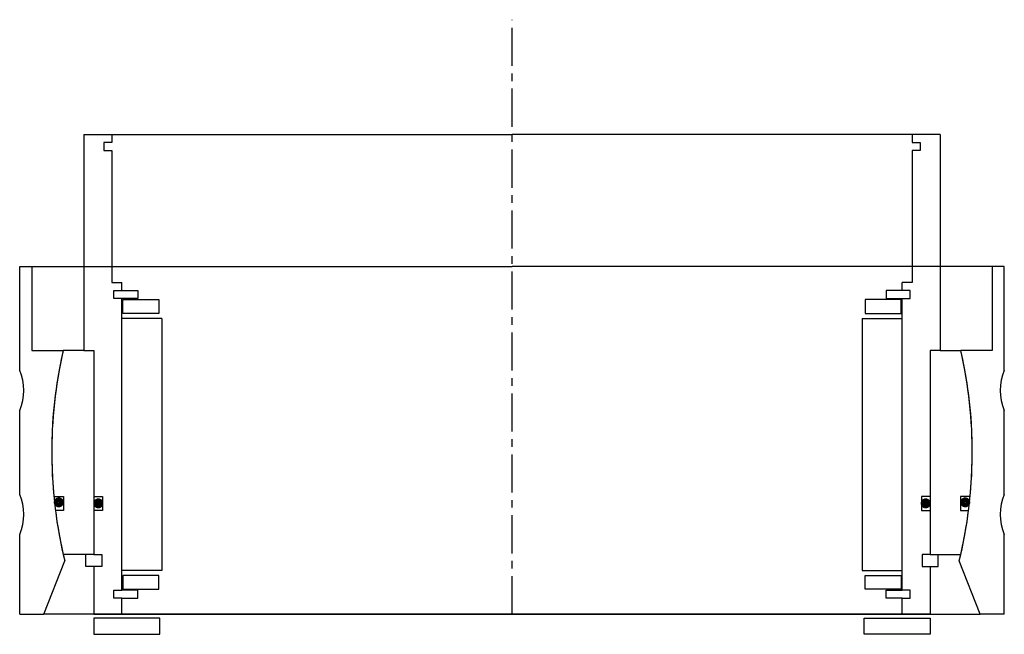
# Model space of a CAD drawing. Header units: millimetres. Extents: x -123 to 123, y -5 to 149.
import ezdxf

# ---------------------------------------------------------------- set-up
doc = ezdxf.new("R2010")
doc.units = ezdxf.units.MM
doc.header["$LTSCALE"] = 0.3
doc.header["$MEASUREMENT"] = 0
doc.linetypes.add('CENTER', pattern=[50.8, 31.75, -6.35, 6.35, -6.35])
doc.layers.get('0').update_dxf_attribs({"linetype": 'CONTINUOUS'})
doc.layers.add('Center', color=1, linetype='CENTER')

# ---------------------------------------------------------------- blocks, each defined once
blk = doc.blocks.new('innerhouse-4S175')
for p, q in [((-107, 79.5), (-107, 25.5)), ((-107, 79.5), (-100, 79.5)), ((-100, 79.5), (0, 79.5)), ((-100, 79.5), (-100, 77.5)), ((100, 79.5), (0, 79.5)), ((107, 79.5), (100, 79.5)), ((100, 79.5), (100, 77.5)), ((107, 79.5), (107, 25.5)), ((-100, 77.5), (-102, 77.5)), ((-102, 77.5), (-102, 75.5)), ((100, 77.5), (102, 77.5)), ((102, 77.5), (102, 75.5)), ((-102, 75.5), (-100, 75.5)), ((-100, 75.5), (-100, 42.5)), ((100, 75.5), (100, 42.5)), ((102, 75.5), (100, 75.5)), ((-100, 42.5), (-97.5, 42.5)), ((-97.5, 40.5), (-97.5, 42.5)), ((100, 42.5), (97.5, 42.5)), ((97.5, 40.5), (97.5, 42.5)), ((-99.5, 38.5), (-99.5, 40.5)), ((-99.5, 40.5), (-97.5, 40.5)), ((-97.5, 40.5), (-93.5, 40.5)), ((-93.5, 40.5), (-93.5, 38.5)), ((93.5, 40.5), (93.5, 38.5)), ((97.5, 40.5), (93.5, 40.5)), ((99.5, 40.5), (97.5, 40.5)), ((99.5, 38.5), (99.5, 40.5)), ((-97.5, 38.5), (-99.5, 38.5)), ((-97.5, -34.5), (-97.5, 38.5)), ((-93.5, 38.5), (-97.5, 38.5)), ((-97.25, 38.25), (-88.25, 38.25)), ((-97.25, 34.75), (-97.25, 38.25)), ((-88.25, 38.25), (-88.25, 34.75)), ((97.25, 38.25), (88.25, 38.25)), ((88.25, 38.25), (88.25, 34.75)), ((93.5, 38.5), (97.5, 38.5)), ((97.25, 34.75), (97.25, 38.25)), ((97.5, -34.5), (97.5, 38.5)), ((97.5, 38.5), (99.5, 38.5)), ((-88.25, 34.75), (-97.25, 34.75)), ((88.25, 34.75), (97.25, 34.75)), ((-87.5, 33.5), (-97.5, 33.5)), ((-87.5, 33.5), (-87.5, -29.5)), ((87.5, 33.5), (87.5, -29.5)), ((87.5, 33.5), (97.5, 33.5)), ((-107, 25.5), (-112.14, 25.5)), ((-107, 25.5), (-104.5, 25.5)), ((-104.5, 25.5), (-104.5, -11)), ((-104.5, 25.5), (-104.5, -25.5)), ((104.5, 25.5), (104.5, -25.5)), ((104.5, 25.5), (104.5, -11)), ((107, 25.5), (104.5, 25.5)), ((107, 25.5), (112.14, 25.5)), ((-114.47, -11), (-112.05, -11)), ((-112.05, -11), (-112.05, -14.5)), ((-104.5, -11), (-102.3, -11)), ((-102.3, -11), (-102.3, -14.5)), ((104.5, -11), (102.3, -11)), ((102.3, -11), (102.3, -14.5)), ((114.47, -11), (112.05, -11)), ((112.05, -11), (112.05, -14.5)), ((-112.05, -14.5), (-114.08, -14.5)), ((-104.5, -14.5), (-104.5, -25.5)), ((-102.3, -14.5), (-104.5, -14.5)), ((102.3, -14.5), (104.5, -14.5)), ((104.5, -14.5), (104.5, -25.5)), ((112.05, -14.5), (114.08, -14.5)), ((-104.5, -25.5), (-112.14, -25.5)), ((-106.5, -28.5), (-106.5, -25.5)), ((-104.5, -25.5), (-102.5, -25.5)), ((-102.5, -25.5), (-102.5, -28.5)), ((102.5, -25.5), (102.5, -28.5)), ((104.5, -25.5), (102.5, -25.5)), ((104.5, -25.5), (112.14, -25.5)), ((106.5, -28.5), (106.5, -25.5)), ((-104.5, -28.5), (-106.5, -28.5)), ((-104.5, -28.5), (-104.5, -40.5)), ((-102.5, -28.5), (-104.5, -28.5)), ((-87.5, -29.5), (-97.5, -29.5)), ((87.5, -29.5), (97.5, -29.5)), ((102.5, -28.5), (104.5, -28.5)), ((104.5, -28.5), (104.5, -40.5)), ((104.5, -28.5), (106.5, -28.5)), ((-88.25, -30.75), (-97.25, -30.75)), ((-97.25, -30.75), (-97.25, -34.25)), ((-88.25, -34.25), (-88.25, -30.75)), ((88.25, -30.75), (97.25, -30.75)), ((88.25, -34.25), (88.25, -30.75)), ((97.25, -30.75), (97.25, -34.25)), ((-97.25, -34.25), (-88.25, -34.25)), ((97.25, -34.25), (88.25, -34.25)), ((-99.5, -34.5), (-97.5, -34.5)), ((-99.5, -36.5), (-99.5, -34.5)), ((-97.5, -36.5), (-99.5, -36.5)), ((-93.5, -34.5), (-97.5, -34.5)), ((-97.5, -40.5), (-97.5, -36.5)), ((-97.5, -36.5), (-93.5, -36.5)), ((-93.5, -36.5), (-93.5, -34.5)), ((93.5, -34.5), (97.5, -34.5)), ((93.5, -36.5), (93.5, -34.5)), ((97.5, -36.5), (93.5, -36.5)), ((99.5, -34.5), (97.5, -34.5)), ((97.5, -36.5), (99.5, -36.5)), ((97.5, -40.5), (97.5, -36.5)), ((99.5, -36.5), (99.5, -34.5)), ((-104.5, -40.5), (-97.5, -40.5)), ((-88, -41.5), (-104.5, -41.5)), ((-104.5, -41.5), (-104.5, -45.5)), ((-97.5, -40.5), (0, -40.5)), ((-88, -45.5), (-88, -41.5)), ((97.5, -40.5), (0, -40.5)), ((88, -41.5), (104.5, -41.5)), ((88, -45.5), (88, -41.5)), ((104.5, -40.5), (97.5, -40.5)), ((104.5, -41.5), (104.5, -45.5)), ((-104.5, -45.5), (-88, -45.5)), ((104.5, -45.5), (88, -45.5))]:
    blk.add_line(p, q)
at = {"const_width": 1.2}
for points in [[(-112.59, -12.5, -1), (-113.89, -12.5, -1)], [(-102.7, -12.75, -1), (-104, -12.75, -1)], [(102.7, -12.75, 1), (104, -12.75, 1)], [(112.59, -12.5, 1), (113.89, -12.5, 1)]]:
    blk.add_lwpolyline(points, format="xyb", close=True, dxfattribs=at)
for start, end in [(167.1888, 185.4889), (354.5111, 12.8112), (187.2435, 192.8112), (347.1888, 352.7565)]:
    blk.add_arc((0, 0), 115, start, end)
at = {"layer": 'Center'}
blk.add_line((0, -40.5), (0, 108.19), dxfattribs=at)
blk = doc.blocks.new('house4S170-A')
for p, q in [((-123, 20.5), (-123, 46.5)), ((-123, 46.5), (-120, 46.5)), ((-120, 46.5), (-120, 25.5)), ((-120, 46.5), (0, 46.5)), ((120, 46.5), (0, 46.5)), ((123, 46.5), (120, 46.5)), ((120, 46.5), (120, 25.5)), ((123, 20.5), (123, 46.5)), ((-120, 25.5), (-112.14, 25.5)), ((120, 25.5), (112.14, 25.5)), ((-123, -10.5), (-123, 10.5)), ((123, -10.5), (123, 10.5)), ((-123, -40.5), (-123, -20.5)), ((123, -40.5), (123, -20.5)), ((-117, -40.5), (-111.75, -27.13)), ((117, -40.5), (111.75, -27.13)), ((-123, -40.5), (-117, -40.5)), ((0, -40.5), (-117, -40.5)), ((0, -40.5), (117, -40.5)), ((123, -40.5), (117, -40.5))]:
    blk.add_line(p, q)
for centre, radius, start, end in [((0, 0), 115, 167.1888, 193.645), ((0, 0), 115, 346.355, 12.8112), ((-135, 15.5), 13, 337.3801, 22.6199), ((135, 15.5), 13, 157.3801, 202.6199), ((-135, -15.5), 13, 337.3801, 22.6199), ((135, -15.5), 13, 157.3801, 202.6199)]:
    blk.add_arc(centre, radius, start, end)

msp = doc.modelspace()

# ---------------------------------------------------------------- block references
for name in ['innerhouse-4S175', 'house4S170-A']:
    msp.add_blockref(name, (0, 40.5))

doc.saveas('drawing.dxf')
